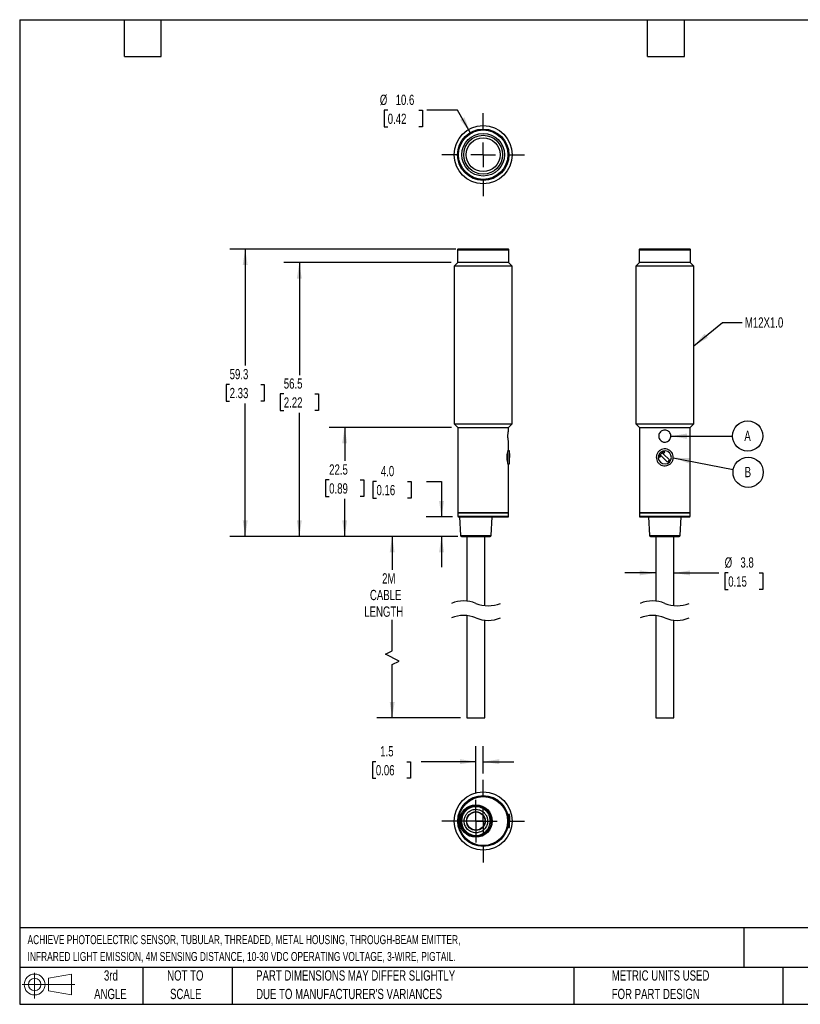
# Model space of a CAD drawing. Header units: millimetres. Extents: x 6 to 273, y 6 to 210.
# Tile 1 of 2: x 6 to 167, y 6 to 210. Entities that reach past the tile are written whole.
import ezdxf

# ---------------------------------------------------------------- set-up
doc = ezdxf.new("R2010")
doc.units = ezdxf.units.MM
doc.linetypes.add('CENTERX2', pattern=[20.32, 12.7, -2.54, 2.54, -2.54])
doc.layers.add('CENTER', color=40, linetype='CENTERX2')
doc.layers.add('DIMENSIONS', color=140, linetype='Continuous', lineweight=25)
doc.layers.add('TEXT', color=140, linetype='Continuous', lineweight=25)
doc.styles.add('SLDTEXTSTYLE0', font='TXT', dxfattribs={"width": 0.7})
doc.dimstyles.new('SLDDIMSTYLE0', dxfattribs={"dimtxt": 2.158008, "dimasz": 3.302, "dimexe": 0, "dimexo": 0.0625, "dimgap": 0.539502, "dimtad": 0, "dimtih": 1, "dimtoh": 1, "dimrnd": 1e-09, "dimzin": 12, "dimdsep": 46, "dimtxsty": 'SLDTEXTSTYLE0', "dimsah": 1, "dimcen": 0.09, "dimadec": 0, "dimazin": 3, "dimtfac": 1, "dimtmove": 0, "dimatfit": 0, "dimfxl": 0, "dimfrac": 2, "dimtolj": 1, "dimtzin": 12, "dimarcsym": 0})
doc.dimstyles.new('SLDDIMSTYLE1', dxfattribs={"dimtxt": 2.158008, "dimasz": 3.302, "dimexe": 0, "dimexo": 0.0625, "dimgap": 0.539502, "dimtad": 0, "dimtih": 1, "dimtoh": 1, "dimrnd": 1e-09, "dimzin": 12, "dimdsep": 46, "dimtxsty": 'SLDTEXTSTYLE0', "dimsah": 1, "dimcen": 0.09, "dimadec": 0, "dimazin": 3, "dimtfac": 1, "dimtofl": 0, "dimtmove": 0, "dimatfit": 3, "dimfxl": 0, "dimfrac": 2, "dimtolj": 1, "dimtzin": 12, "dimarcsym": 0})
doc.dimstyles.new('SLDDIMSTYLE2', dxfattribs={"dimtxt": 2.158008, "dimasz": 3.302, "dimexe": 0, "dimexo": 0.0625, "dimgap": 0.539502, "dimtad": 0, "dimtih": 1, "dimtoh": 1, "dimrnd": 1e-09, "dimzin": 4, "dimdsep": 46, "dimtxsty": 'SLDTEXTSTYLE0', "dimsah": 1, "dimcen": 0.09, "dimadec": 0, "dimazin": 1, "dimtfac": 1, "dimtmove": 0, "dimatfit": 0, "dimfxl": 0, "dimfrac": 2, "dimtolj": 1, "dimtzin": 12, "dimarcsym": 0})
doc.dimstyles.new('SLDDIMSTYLE3', dxfattribs={"dimtxt": 2.158008, "dimasz": 3.302, "dimexe": 0, "dimexo": 0.0625, "dimgap": 0.539502, "dimtad": 0, "dimtih": 1, "dimtoh": 1, "dimrnd": 1e-09, "dimzin": 12, "dimdsep": 46, "dimtxsty": 'SLDTEXTSTYLE0', "dimsah": 1, "dimcen": 0, "dimadec": 0, "dimazin": 3, "dimtfac": 1, "dimtofl": 0, "dimtmove": 0, "dimatfit": 3, "dimfxl": 0, "dimfrac": 2, "dimtolj": 1, "dimtzin": 12, "dimarcsym": 0})
doc.dimstyles.new('SLDDIMSTYLE4', dxfattribs={"dimtxt": 0.18, "dimasz": 3.302, "dimexe": 0, "dimexo": 0.0625, "dimgap": 0, "dimtad": 0, "dimtih": 1, "dimtoh": 1, "dimdec": 0, "dimrnd": 1e-09, "dimzin": 0, "dimdsep": 46, "dimtxsty": 'Standard', "dimsah": 1, "dimcen": 0.09, "dimadec": 0, "dimazin": 0, "dimtfac": 3.302, "dimtdec": 0, "dimtofl": 0, "dimtmove": 0, "dimatfit": 3, "dimfxl": 0, "dimfrac": 2, "dimtolj": 1, "dimtzin": 0, "dimarcsym": 0})

# ---------------------------------------------------------------- blocks, each defined once
blk = doc.blocks.new('Block11')
at = {"color": 7, "linetype": 'Continuous', "lineweight": 18}
for p, q in [((2.59, 5.31), (2.59, 0)), ((5.48, 4.17), (10.18, 5.03)), ((5.48, 1.6), (5.48, 4.17)), ((10.18, 5.03), (10.18, 0.73)), ((0, 2.88), (10.87, 2.88)), ((5.48, 1.6), (10.18, 0.73))]:
    blk.add_line(p, q, dxfattribs=at)
for radius in [2.15, 1.29]:
    blk.add_circle((2.59, 2.88), radius, dxfattribs=at)
blk = doc.blocks.new('Block12')
at = {"color": 7, "linetype": 'Continuous'}
blk.add_blockref('Block11', (0, 0), dxfattribs=at)
blk = doc.blocks.new('_D')
at = {"layer": 'DIMENSIONS'}
for p, q in [((100.46, 49.85), (100.46, 59.59)), ((101.96, 53.97), (101.96, 59.59)), ((79.82, 56.42), (79.1, 56.42)), ((79.1, 56.42), (79.1, 52.99)), ((86.23, 56.42), (86.96, 56.42)), ((86.96, 56.42), (86.96, 52.99)), ((100.46, 56.42), (89.16, 56.42)), ((101.96, 56.42), (108.31, 56.42)), ((79.1, 52.99), (79.82, 52.99)), ((86.96, 52.99), (86.23, 52.99))]:
    blk.add_line(p, q, dxfattribs=at)
for points in [[(100.46, 56.42), (97.16, 56.93), (97.16, 55.91)], [(101.96, 56.42), (105.26, 55.91), (105.26, 56.93)]]:
    blk.add_solid(points, dxfattribs=at)
at = {"layer": 'DIMENSIONS', "char_height": 2.117, "attachment_point": 1, "style": 'SLDTEXTSTYLE0'}
for s, insert in [('1.5', (80.72, 59.63)), ('0.06', (79.82, 55.72))]:
    blk.add_mtext(s, dxfattribs=dict(at, insert=insert))
blk = doc.blocks.new('SW_CENTERMARKSYMBOL_0')
at = {"layer": 'CENTER', "color": 0}
for p, q in [((0, 5.08), (0, 8.54)), ((0, 0), (0, 2.54)), ((-5.08, 0), (-8.54, 0)), ((0, 0), (-2.54, 0)), ((0, 0), (0, -2.54)), ((0, 0), (2.54, 0)), ((5.08, 0), (8.54, 0)), ((0, -5.08), (0, -8.54))]:
    blk.add_line(p, q, dxfattribs=at)
blk = doc.blocks.new('SW_CENTERMARKSYMBOL_1')
at = {"layer": 'CENTER', "color": 0}
for p, q in [((0, 2.54), (0, 4.415)), ((0, 0), (0, 2.54)), ((-2.54, 0), (-4.415, 0)), ((0, 0), (-2.54, 0)), ((0, 0), (0, -2.54)), ((0, 0), (2.54, 0)), ((2.54, 0), (4.415, 0)), ((0, -2.54), (0, -4.415))]:
    blk.add_line(p, q, dxfattribs=at)
blk = doc.blocks.new('_D_1')
at = {"layer": 'DIMENSIONS'}
for p, q in [((96.76, 102.92), (80.02, 102.92)), ((83.19, 102.92), (83.19, 96.02)), ((83.19, 79.3), (83.19, 85.73)), ((81.78, 78.6), (83.19, 79.3)), ((84.6, 77.19), (81.78, 78.6)), ((83.19, 76.48), (84.6, 77.19)), ((83.19, 65.44), (83.19, 76.48)), ((97.31, 65.44), (80.02, 65.44))]:
    blk.add_line(p, q, dxfattribs=at)
for points in [[(83.19, 102.92), (82.68, 99.62), (83.7, 99.62)], [(83.19, 65.44), (83.7, 68.74), (82.68, 68.74)]]:
    blk.add_solid(points, dxfattribs=at)
at = {"layer": 'DIMENSIONS', "char_height": 2.117, "attachment_point": 1, "style": 'SLDTEXTSTYLE0'}
for s, insert in [('2M', (81.11, 95.31)), ('CABLE', (78.6, 91.88)), ('LENGTH', (77.43, 88.45))]:
    blk.add_mtext(s, dxfattribs=dict(at, insert=insert))
blk = doc.blocks.new('_D_2')
at = {"layer": 'DIMENSIONS'}
for p, q in [((79.95, 114.24), (79.23, 114.24)), ((79.23, 114.24), (79.23, 110.81)), ((86.36, 114.24), (87.09, 114.24)), ((87.09, 114.24), (87.09, 110.81)), ((90.25, 114.24), (93.37, 114.24)), ((93.37, 114.24), (93.37, 106.92)), ((79.23, 110.81), (79.95, 110.81)), ((87.09, 110.81), (86.36, 110.81)), ((95.64, 106.92), (90.2, 106.92)), ((96.76, 102.92), (90.2, 102.92)), ((93.37, 102.92), (93.37, 96.57))]:
    blk.add_line(p, q, dxfattribs=at)
for points in [[(93.37, 106.92), (93.88, 110.22), (92.86, 110.22)], [(93.37, 102.92), (92.86, 99.62), (93.88, 99.62)]]:
    blk.add_solid(points, dxfattribs=at)
at = {"layer": 'DIMENSIONS', "char_height": 2.117, "attachment_point": 1, "style": 'SLDTEXTSTYLE0'}
for s, insert in [('4.0', (80.85, 117.45)), ('0.16', (79.95, 113.53))]:
    blk.add_mtext(s, dxfattribs=dict(at, insert=insert))
blk = doc.blocks.new('_D_3')
at = {"layer": 'DIMENSIONS'}
for p, q in [((95.44, 125.42), (70.22, 125.42)), ((73.39, 125.42), (73.39, 118.48)), ((70.19, 114.57), (69.46, 114.57)), ((69.46, 114.57), (69.46, 111.14)), ((76.6, 114.57), (77.32, 114.57)), ((77.32, 114.57), (77.32, 111.14)), ((69.46, 111.14), (70.19, 111.14)), ((73.39, 102.92), (73.39, 110.66)), ((77.32, 111.14), (76.6, 111.14)), ((96.76, 102.92), (70.22, 102.92))]:
    blk.add_line(p, q, dxfattribs=at)
for points in [[(73.39, 125.42), (72.88, 122.12), (73.9, 122.12)], [(73.39, 102.92), (73.9, 106.22), (72.88, 106.22)]]:
    blk.add_solid(points, dxfattribs=at)
at = {"layer": 'DIMENSIONS', "char_height": 2.117, "attachment_point": 1, "style": 'SLDTEXTSTYLE0'}
for s, insert in [('22.5', (70.19, 117.78)), ('0.89', (70.19, 113.87))]:
    blk.add_mtext(s, dxfattribs=dict(at, insert=insert))
blk = doc.blocks.new('_D_4')
at = {"layer": 'DIMENSIONS'}
for p, q in [((95.39, 159.42), (60.86, 159.42)), ((64.04, 159.42), (64.04, 136.22)), ((60.83, 132.31), (60.11, 132.31)), ((60.11, 132.31), (60.11, 128.88)), ((67.24, 132.31), (67.97, 132.31)), ((67.97, 132.31), (67.97, 128.88)), ((60.11, 128.88), (60.83, 128.88)), ((64.04, 102.92), (64.04, 128.4)), ((67.97, 128.88), (67.24, 128.88)), ((96.76, 102.92), (60.86, 102.92))]:
    blk.add_line(p, q, dxfattribs=at)
for points in [[(64.04, 159.42), (63.53, 156.12), (64.54, 156.12)], [(64.04, 102.92), (64.54, 106.22), (63.53, 106.22)]]:
    blk.add_solid(points, dxfattribs=at)
at = {"layer": 'DIMENSIONS', "char_height": 2.117, "attachment_point": 1, "style": 'SLDTEXTSTYLE0'}
for s, insert in [('56.5', (60.83, 135.52)), ('2.22', (60.83, 131.61))]:
    blk.add_mtext(s, dxfattribs=dict(at, insert=insert))
blk = doc.blocks.new('_D_5')
at = {"layer": 'DIMENSIONS'}
for p, q in [((96.29, 162.22), (49.69, 162.22)), ((52.87, 162.22), (52.87, 138.17)), ((49.66, 134.26), (48.94, 134.26)), ((48.94, 134.26), (48.94, 130.83)), ((56.07, 134.26), (56.8, 134.26)), ((56.8, 134.26), (56.8, 130.83)), ((48.94, 130.83), (49.66, 130.83)), ((52.87, 102.92), (52.87, 130.34)), ((56.8, 130.83), (56.07, 130.83)), ((96.23, 102.92), (49.69, 102.92))]:
    blk.add_line(p, q, dxfattribs=at)
for points in [[(52.87, 162.22), (52.36, 158.92), (53.38, 158.92)], [(52.87, 102.92), (53.38, 106.22), (52.36, 106.22)]]:
    blk.add_solid(points, dxfattribs=at)
at = {"layer": 'DIMENSIONS', "char_height": 2.117, "attachment_point": 1, "style": 'SLDTEXTSTYLE0'}
for s, insert in [('59.3', (49.66, 137.47)), ('2.33', (49.66, 133.56))]:
    blk.add_mtext(s, dxfattribs=dict(at, insert=insert))
blk = doc.blocks.new('_D_6')
at = {"layer": 'DIMENSIONS'}
for p, q in [((82.27, 190.86), (81.55, 190.86)), ((81.55, 190.86), (81.55, 187.43)), ((88.68, 190.86), (89.41, 190.86)), ((89.41, 190.86), (89.41, 187.43)), ((96.66, 190.86), (90.31, 190.86)), ((99.31, 186.28), (96.66, 190.86)), ((81.55, 187.43), (82.27, 187.43)), ((89.41, 187.43), (88.68, 187.43))]:
    blk.add_line(p, q, dxfattribs=at)
blk.add_solid([(99.31, 186.28), (98.1, 189.39), (97.22, 188.88)], dxfattribs=at)
at = {"layer": 'DIMENSIONS', "char_height": 2.117, "attachment_point": 1, "style": 'SLDTEXTSTYLE0'}
for s, insert in [('%%c', (80.64, 194.07)), ('10.6', (83.9, 194.07)), ('0.42', (82.27, 190.16))]:
    blk.add_mtext(s, dxfattribs=dict(at, insert=insert))
blk = doc.blocks.new('SW_CENTERMARKSYMBOL_2')
at = {"layer": 'CENTER', "color": 0}
for p, q in [((0, 5.08), (0, 8.54)), ((0, 0), (0, 2.54)), ((-5.08, 0), (-8.54, 0)), ((0, 0), (-2.54, 0)), ((0, 0), (0, -2.54)), ((0, 0), (2.54, 0)), ((5.08, 0), (8.54, 0)), ((0, -5.08), (0, -8.54))]:
    blk.add_line(p, q, dxfattribs=at)
blk = doc.blocks.new('_D_7')
at = {"layer": 'DIMENSIONS'}
for p, q in [((137.55, 95.37), (131.2, 95.37)), ((141.3, 95.37), (150.58, 95.37)), ((152.51, 95.37), (151.78, 95.37)), ((151.78, 95.37), (151.78, 91.94)), ((158.92, 95.37), (159.65, 95.37)), ((159.65, 95.37), (159.65, 91.94)), ((151.78, 91.94), (152.51, 91.94)), ((159.65, 91.94), (158.92, 91.94))]:
    blk.add_line(p, q, dxfattribs=at)
for points in [[(137.55, 95.37), (134.25, 95.88), (134.25, 94.87)], [(141.3, 95.37), (144.61, 94.87), (144.61, 95.88)]]:
    blk.add_solid(points, dxfattribs=at)
at = {"layer": 'DIMENSIONS', "char_height": 2.117, "attachment_point": 1, "style": 'SLDTEXTSTYLE0'}
for s, insert in [('%%c', (151.78, 98.59)), ('3.8', (155.03, 98.59)), ('0.15', (152.51, 94.67))]:
    blk.add_mtext(s, dxfattribs=dict(at, insert=insert))
blk = doc.blocks.new('SW_NOTE_0')
at = {"layer": 'DIMENSIONS', "color": 0}
blk.add_circle((3.12, 0.01), 3.12, dxfattribs=at)
at = {"layer": 'DIMENSIONS', "color": 0, "insert": (3.09, 1.1), "char_height": 2.12, "attachment_point": 2, "style": 'SLDTEXTSTYLE0'}
blk.add_mtext('A', dxfattribs=at)
blk = doc.blocks.new('SW_NOTE_0_1')
at = {"layer": 'DIMENSIONS', "color": 0}
blk.add_circle((3.07, -0.6), 3.12, dxfattribs=at)
at = {"layer": 'DIMENSIONS', "color": 0, "insert": (3.02, 0.5), "char_height": 2.12, "attachment_point": 2, "style": 'SLDTEXTSTYLE0'}
blk.add_mtext('B', dxfattribs=at)

msp = doc.modelspace()

# ---------------------------------------------------------------- linework, layer by layer
for p, q in [((96.659, 162.019), (96.659, 159.419)), ((96.833, 162.019), (96.659, 162.019)), ((107.259, 162.019), (96.833, 162.019)), ((101.959, 162.219), (96.859, 162.219)), ((107.059, 162.219), (101.959, 162.219)), ((107.259, 159.419), (107.259, 162.019)), ((134.129, 162.019), (134.129, 159.419)), ((144.729, 162.019), (134.129, 162.019)), ((144.529, 162.219), (134.329, 162.219)), ((144.729, 159.419), (144.729, 162.019)), ((96.709, 159.419), (95.959, 158.669)), ((95.959, 158.669), (95.959, 126.169)), ((107.959, 158.669), (95.959, 158.669)), ((96.833, 159.419), (96.659, 159.419)), ((107.259, 159.419), (96.833, 159.419)), ((107.959, 158.669), (107.209, 159.419)), ((107.959, 126.169), (107.959, 158.669)), ((134.179, 159.419), (133.429, 158.669)), ((133.429, 158.669), (133.429, 126.169)), ((145.429, 158.669), (133.429, 158.669)), ((144.729, 159.419), (134.129, 159.419)), ((145.429, 158.669), (144.679, 159.419)), ((145.429, 126.169), (145.429, 158.669)), ((95.959, 126.169), (96.709, 125.419)), ((95.959, 126.169), (107.959, 126.169)), ((107.209, 125.419), (107.959, 126.169)), ((133.429, 126.169), (134.179, 125.419)), ((133.429, 126.169), (145.429, 126.169)), ((144.679, 125.419), (145.429, 126.169)), ((96.709, 125.419), (96.709, 107.819)), ((96.709, 125.419), (107.209, 125.419)), ((107.209, 124.868), (107.209, 125.419)), ((134.179, 125.419), (134.179, 107.819)), ((134.179, 125.419), (139.429, 125.419)), ((139.429, 125.419), (144.679, 125.419)), ((144.679, 107.819), (144.679, 125.419)), ((107.209, 120.953), (107.209, 122.385)), ((107.009, 120.233), (107.009, 118.233)), ((107.359, 120.569), (107.09, 120.569)), ((107.359, 120.28), (107.359, 120.569)), ((107.409, 120.28), (107.359, 120.28)), ((107.359, 120.054), (107.409, 120.054)), ((107.359, 117.869), (107.359, 120.054)), ((107.409, 120.054), (107.409, 120.28)), ((107.409, 120.054), (107.409, 119.219)), ((138.368, 120.054), (138.368, 119.219)), ((138.474, 119.749), (138.898, 120.174)), ((139.429, 120.28), (138.593, 120.28)), ((138.898, 120.174), (139.11, 119.961)), ((139.11, 119.961), (139.429, 120.28)), ((139.11, 119.961), (140.383, 118.689)), ((107.091, 117.869), (107.359, 117.869)), ((107.409, 119.219), (107.359, 119.219)), ((138.368, 119.219), (138.686, 119.537)), ((138.686, 119.537), (138.474, 119.749)), ((139.959, 118.264), (138.686, 119.537)), ((140.383, 118.689), (139.959, 118.264)), ((107.209, 107.819), (107.209, 117.489)), ((96.709, 107.819), (96.809, 107.719)), ((96.709, 107.819), (107.209, 107.819)), ((96.709, 107.719), (96.709, 107.119)), ((107.209, 107.719), (96.709, 107.719)), ((107.109, 107.719), (107.209, 107.819)), ((107.209, 107.119), (107.209, 107.719)), ((134.179, 107.819), (134.279, 107.719)), ((134.179, 107.819), (144.679, 107.819)), ((134.179, 107.719), (134.179, 107.119)), ((144.679, 107.719), (134.179, 107.719)), ((144.579, 107.719), (144.679, 107.819)), ((144.679, 107.119), (144.679, 107.719)), ((96.709, 107.119), (107.209, 107.119)), ((96.909, 106.919), (101.959, 106.919)), ((97.109, 106.919), (97.299, 103.109)), ((101.959, 106.919), (107.009, 106.919)), ((103.618, 103.109), (103.809, 106.919)), ((134.179, 107.119), (144.679, 107.119)), ((134.379, 106.919), (144.479, 106.919)), ((136.079, 106.919), (136.269, 103.109)), ((142.588, 103.109), (142.779, 106.919)), ((97.299, 103.109), (103.618, 103.109)), ((98.584, 102.919), (98.584, 89.566)), ((102.334, 88.62), (102.334, 102.919)), ((136.269, 103.109), (139.429, 103.109)), ((137.554, 102.919), (137.554, 89.566)), ((139.429, 103.109), (142.588, 103.109)), ((139.429, 102.919), (142.388, 102.919)), ((141.304, 88.62), (141.304, 102.919)), ((98.584, 86.566), (98.584, 65.443)), ((102.334, 65.443), (102.334, 85.62)), ((137.554, 86.566), (137.554, 65.443)), ((141.304, 65.443), (141.304, 85.62)), ((98.584, 65.443), (102.334, 65.443)), ((137.554, 65.443), (141.304, 65.443)), ((107.359, 45.515), (107.032, 45.515)), ((107.359, 42.815), (107.359, 45.515)), ((107.409, 45.225), (107.359, 45.225)), ((107.409, 44.907), (107.359, 44.907)), ((107.409, 45.225), (107.409, 44.907)), ((107.409, 44.907), (107.409, 44.695)), ((107.032, 42.815), (107.359, 42.815)), ((107.409, 44.695), (107.359, 44.695)), ((107.359, 44.483), (107.409, 44.483)), ((107.359, 44.165), (107.409, 44.165)), ((107.409, 44.695), (107.409, 44.483)), ((107.409, 44.483), (107.409, 44.165))]:
    msp.add_line(p, q)
at = {"flags": 128}
for points in [[(97.499, 102.919), (97.512, 102.919), (97.552, 102.919), (97.617, 102.919), (97.672, 102.919), (97.737, 102.919), (97.811, 102.919), (97.895, 102.919), (97.988, 102.919), (98.091, 102.919), (98.138, 102.919), (98.307, 102.919), (98.623, 102.919), (98.936, 102.919), (99.344, 102.919), (99.536, 102.919), (99.744, 102.919), (99.967, 102.919), (100.206, 102.919), (100.459, 102.919), (101.139, 102.919), (101.782, 102.919), (102.355, 102.919), (102.525, 102.919), (102.682, 102.919), (102.826, 102.919), (102.904, 102.919), (102.976, 102.919), (103.044, 102.919), (103.106, 102.919), (103.12, 102.919), (103.187, 102.919), (103.261, 102.919), (103.3, 102.919), (103.343, 102.919), (103.376, 102.919), (103.396, 102.919), (103.415, 102.919), (103.418, 102.919)], [(136.469, 102.919), (136.548, 102.919), (136.781, 102.919), (137.156, 102.919), (137.309, 102.919), (137.475, 102.919), (137.653, 102.919), (137.761, 102.919), (137.872, 102.919), (137.987, 102.919), (138.104, 102.919), (138.132, 102.919), (138.282, 102.919), (138.477, 102.919), (138.6, 102.919), (138.762, 102.919), (138.927, 102.919), (139.061, 102.919), (139.276, 102.919), (139.429, 102.919)]]:
    msp.add_lwpolyline(points, dxfattribs=at)
for centre, radius in [((101.959, 181.688), 6), ((101.959, 181.688), 5.3), ((101.959, 181.688), 5.1), ((101.959, 181.688), 4.4), ((101.959, 181.688), 4), ((101.959, 181.688), 3.5), ((101.959, 44.165), 6), ((101.959, 44.165), 5.25), ((101.959, 44.165), 5.05), ((100.459, 44.165), 3.35), ((100.459, 44.165), 3.16), ((100.459, 44.165), 1.925), ((100.459, 44.165), 1.875)]:
    msp.add_circle(centre, radius)
for centre, radius, start, end in [((96.859, 162.019), 0.2, 89.99888, 180.00112), ((107.059, 162.019), 0.2, 359.99888, 90.00112), ((134.329, 162.019), 0.2, 89.99888, 180.00112), ((144.529, 162.019), 0.2, 359.99888, 90.00112), ((139.429, 119.219), 1.35, 141.78309, 128.21694), ((139.429, 119.219), 1.35, 128.2169, 141.78313), ((96.909, 107.119), 0.2, 180.0002, 269.99966), ((107.009, 107.119), 0.2, 270.00034, 359.9998), ((134.379, 107.119), 0.2, 180.0002, 269.99966), ((144.479, 107.119), 0.2, 270.00034, 359.9998), ((97.499, 103.119), 0.2, 182.86222, 269.99989), ((103.418, 103.119), 0.2, 269.99998, 357.13778), ((136.469, 103.119), 0.2, 182.86222, 270.00002), ((142.388, 103.119), 0.2, 269.99998, 357.13778)]:
    msp.add_arc(centre, radius, start, end)
for points, knots in [([(107.205, 122.385), (107.204, 122.388), (107.194, 122.43), (107.166, 122.555), (107.122, 122.792), (107.078, 123.122), (107.054, 123.507), (107.061, 123.908), (107.096, 124.279), (107.144, 124.574), (107.183, 124.761), (107.203, 124.847), (107.209, 124.868)], [0, 0, 0, 0, 0.0032883, 0.0511719, 0.1542937, 0.2914957, 0.4490923, 0.6153768, 0.7711559, 0.8946421, 0.9731047, 1, 1, 1, 1]), ([(139.593, 122.38), (139.455, 122.375), (139.199, 122.365), (138.822, 122.505), (138.502, 122.745), (138.269, 123.095), (138.161, 123.5), (138.191, 123.924), (138.362, 124.316), (138.651, 124.627), (139.02, 124.825), (139.436, 124.892), (139.855, 124.82), (140.228, 124.611), (140.508, 124.294), (140.668, 123.908), (140.695, 123.487), (140.581, 123.075), (140.336, 122.727), (139.996, 122.473), (139.727, 122.411), (139.593, 122.38)], [0, 0, 0, 0, 0.0524328, 0.0975043, 0.1512408, 0.2036475, 0.2558205, 0.3092566, 0.3634668, 0.4167818, 0.4689983, 0.5214994, 0.5752918, 0.6294049, 0.6823299, 0.7343765, 0.7872112, 0.841308, 0.8951343, 0.9476901, 1, 1, 1, 1]), ([(107.202, 117.489), (107.204, 117.485), (107.223, 117.424), (107.103, 117.794), (107.063, 117.967), (106.954, 118.47), (106.905, 118.97), (106.909, 119.542), (106.966, 120.048), (107.082, 120.544), (107.122, 120.703), (107.221, 121.008), (107.205, 120.958), (107.204, 120.953)], [0, 0, 0, 0, 0.003201, 0.0500124, 0.1486403, 0.2788087, 0.4269905, 0.5884158, 0.746625, 0.8749971, 0.9596926, 0.9965407, 1, 1, 1, 1]), ([(139.818, 117.513), (139.63, 117.488), (139.243, 117.438), (138.666, 117.608), (138.179, 117.947), (137.839, 118.417), (137.666, 118.964), (137.676, 119.551), (137.885, 120.113), (138.264, 120.567), (138.757, 120.868), (139.32, 120.997), (139.909, 120.937), (140.45, 120.681), (140.868, 120.268), (141.126, 119.755), (141.21, 119.182), (141.101, 118.597), (140.8, 118.083), (140.358, 117.691), (139.997, 117.572), (139.818, 117.513)], [0, 0, 0, 0, 0.0515812, 0.1060783, 0.1601753, 0.2116746, 0.262185, 0.3149363, 0.3696827, 0.4230525, 0.4741871, 0.5252707, 0.5786623, 0.6333867, 0.6862317, 0.7368275, 0.7881595, 0.84227, 0.8966827, 0.948792, 1, 1, 1, 1]), ([(103.418, 44.165), (103.418, 43.779), (103.264, 43.001), (102.606, 42.018), (101.621, 41.359), (100.459, 41.128), (99.297, 41.359), (98.311, 42.017), (97.653, 43.002), (97.471, 43.92), (97.519, 44.584), (97.597, 44.946), (97.699, 45.246), (97.807, 45.49), (97.937, 45.723), (98.181, 46.079), (98.874, 46.798), (99.996, 47.187), (101.007, 47.09), (101.538, 46.939), (102.031, 46.692), (102.47, 46.359), (102.777, 46.021), (102.98, 45.723), (103.11, 45.491), (103.218, 45.247), (103.32, 44.946), (103.384, 44.653), (103.411, 44.402), (103.417, 44.262), (103.418, 44.192), (103.418, 44.165)], [0, 0, 0, 0, 0.0624488, 0.1248977, 0.1873465, 0.2497954, 0.3122442, 0.3746931, 0.4371419, 0.4995907, 0.5222825, 0.5449742, 0.5593552, 0.5737354, 0.5881364, 0.6025312, 0.6437191, 0.7488379, 0.7784787, 0.8081201, 0.8377617, 0.8674031, 0.8970439, 0.911425, 0.9258049, 0.9401392, 0.9545992, 0.9772823, 0.9886092, 0.9956125, 1, 1, 1, 1]), ([(102.884, 44.165), (102.884, 44.424), (102.8, 44.945), (102.512, 45.492), (102.232, 45.826), (102.041, 46.01), (101.83, 46.171), (101.509, 46.365), (101.053, 46.541), (100.475, 46.612), (99.915, 46.549), (99.338, 46.347), (98.879, 46.034), (98.561, 45.687), (98.364, 45.402), (98.209, 45.094), (98.113, 44.801), (98.05, 44.491), (98.008, 43.979), (98.16, 43.212), (98.699, 42.405), (99.506, 41.866), (100.302, 41.708), (100.935, 41.771), (101.297, 41.881), (101.641, 42.038), (102.008, 42.27), (102.476, 42.749), (102.758, 43.312), (102.855, 43.764), (102.88, 43.992), (102.884, 44.107), (102.884, 44.165)], [0, 0, 0, 0, 0.0511552, 0.1023104, 0.1197525, 0.1371965, 0.1545469, 0.1721179, 0.2111384, 0.2501589, 0.2858858, 0.3216127, 0.3698929, 0.3938301, 0.4143152, 0.4380354, 0.4617546, 0.474937, 0.5005481, 0.5628534, 0.6251614, 0.6874694, 0.7497747, 0.7811245, 0.8124747, 0.8238875, 0.8558315, 0.8975785, 0.9547066, 0.9773349, 0.9886358, 1, 1, 1, 1])]:
    msp.add_open_spline(points, degree=3, knots=knots)
at = {"layer": 'DIMENSIONS', "color": 140}
for centre, start, end in [((97.934, 83.033), 67.38014, 112.61986), ((136.904, 83.033), 67.38014, 112.61986), ((102.984, 95.153), 247.38014, 292.61986), ((141.954, 95.153), 247.38014, 292.61986), ((97.934, 80.033), 67.38014, 112.61986), ((102.984, 92.153), 247.38014, 292.61986), ((136.904, 80.033), 67.38014, 112.61986), ((141.954, 92.153), 247.38014, 292.61986)]:
    msp.add_arc(centre, 6.565, start, end, dxfattribs=at)
at = {"layer": 'TEXT'}
for p, q in [((6.35, 209.55), (273.05, 209.55)), ((6.35, 209.55), (6.35, 6.35)), ((27.94, 201.93), (27.94, 209.55)), ((35.56, 201.93), (35.56, 209.55)), ((135.89, 201.93), (135.89, 209.55)), ((143.51, 201.93), (143.51, 209.55)), ((27.94, 201.93), (35.56, 201.93)), ((135.89, 201.93), (143.51, 201.93)), ((273.05, 22.126), (6.35, 22.126)), ((155.759, 22.126), (155.759, 13.97)), ((273.05, 13.97), (6.35, 13.97)), ((31.75, 13.97), (31.75, 6.35)), ((50.212, 13.97), (50.212, 6.35)), ((120.646, 13.97), (120.646, 6.35)), ((163.78, 13.97), (163.78, 6.35)), ((6.35, 6.35), (273.05, 6.35))]:
    msp.add_line(p, q, dxfattribs=at)

# ---------------------------------------------------------------- block references
at = {"layer": 'CENTER'}
for name, p in [('SW_CENTERMARKSYMBOL_2', (101.959, 181.688)), ('SW_CENTERMARKSYMBOL_0', (101.959, 44.165)), ('SW_CENTERMARKSYMBOL_1', (100.459, 44.165))]:
    msp.add_blockref(name, p, dxfattribs=at)
at = {"layer": 'DIMENSIONS'}
for name, p in [('SW_NOTE_0', (153.409, 123.622)), ('SW_NOTE_0_1', (153.549, 116.749))]:
    msp.add_blockref(name, p, dxfattribs=at)
at = {"layer": 'TEXT'}
msp.add_blockref('Block12', (6.838, 7.554), dxfattribs=at)

# ---------------------------------------------------------------- texts
at = {"layer": 'DIMENSIONS', "insert": (155.941, 148.118), "char_height": 2.1167, "attachment_point": 1, "style": 'SLDTEXTSTYLE0'}
msp.add_mtext('M12X1.0', dxfattribs=at)
at = {"layer": 'TEXT', "style": 'SLDTEXTSTYLE0'}
for s, insert, char_height, attachment_point in [('ACHIEVE PHOTOELECTRIC SENSOR, TUBULAR, THREADED, METAL HOUSING, THROUGH-BEAM EMITTER,', (7.966, 20.62), 1.85208, 1), ('INFRARED LIGHT EMISSION, 4M SENSING DISTANCE, 10-30 VDC OPERATING VOLTAGE, 3-WIRE, PIGTAIL.', (7.966, 17.151), 1.85208, 1), ('3rd', (25.162, 13.364), 2.1167, 2), ('NOT TO', (40.516, 13.364), 2.1167, 2), ('PART DIMENSIONS MAY DIFFER SLIGHTLY', (55.119, 13.364), 2.11667, 1), ('METRIC UNITS USED', (128.478, 13.364), 2.11667, 1), ('ANGLE', (25.065, 9.542), 2.1167, 2), ('SCALE', (40.612, 9.542), 2.1167, 2), ("DUE TO MANUFACTURER'S VARIANCES", (55.119, 9.542), 2.11667, 1), ('FOR PART DESIGN', (128.478, 9.542), 2.11667, 1)]:
    msp.add_mtext(s, dxfattribs=dict(at, insert=insert, char_height=char_height, attachment_point=attachment_point))

# ---------------------------------------------------------------- dimensions: what is measured, and where the dimension line sits
at = {"layer": 'DIMENSIONS'}
dim = msp.add_diameter_dim_2p(p1=(104.609, 177.098), p2=(99.309, 186.278), dimstyle='SLDDIMSTYLE3', dxfattribs=at)
dim.commit()
dim.dimension.update_dxf_attribs({"geometry": '_D_6', "text_midpoint": (85.477, 190.861), "dimtype": 163})
for base, p1, p2, dimstyle, picture, middle in [((52.868, 162.219), (97.499, 102.919), (97.559, 162.219), 'SLDDIMSTYLE1', '_D_5', (52.868, 134.258)), ((64.037, 159.419), (98.034, 102.919), (96.659, 159.419), 'SLDDIMSTYLE1', '_D_4', (64.037, 132.31)), ((73.392, 125.419), (98.034, 102.919), (96.709, 125.419), 'SLDDIMSTYLE1', '_D_3', (73.392, 114.571)), ((93.373, 106.919), (98.034, 102.919), (96.909, 106.919), 'SLDDIMSTYLE2', '_D_2', (93.373, 114.235))]:
    dim = msp.add_linear_dim(base=base, p1=p1, p2=p2, angle=90, dimstyle=dimstyle, dxfattribs=at)
    dim.commit()
    dim.dimension.update_dxf_attribs({"geometry": picture, "text_midpoint": middle, "dimtype": 160})
dim = msp.add_linear_dim(base=(141.304, 95.374), p1=(137.554, 106.919), p2=(141.304, 106.919), text='%%c<>', dimstyle='SLDDIMSTYLE0', dxfattribs=at)
dim.commit()
dim.dimension.update_dxf_attribs({"geometry": '_D_7', "text_midpoint": (155.714, 95.374), "dimtype": 160})
dim = msp.add_linear_dim(base=(83.192, 102.919), p1=(98.584, 65.443), p2=(98.034, 102.919), angle=90, text='2M\\PCABLE\\PLENGTH', dimstyle='SLDDIMSTYLE1', dxfattribs=at)
dim.commit()
dim.dimension.update_dxf_attribs({"geometry": '_D_1', "text_midpoint": (83.192, 90.871), "dimtype": 160})
dim = msp.add_linear_dim(base=(101.959, 56.418), p1=(100.459, 48.58), p2=(101.959, 52.705), dimstyle='SLDDIMSTYLE0', dxfattribs=at)
dim.commit()
dim.dimension.update_dxf_attribs({"geometry": '_D', "text_midpoint": (83.028, 56.418), "dimtype": 160})

# ---------------------------------------------------------------- leaders
for points in [[(145.429, 142.24), (151.332, 147.036), (155.375, 147.036)], [(140.678, 123.595), (153.409, 123.622)], [(141.178, 119.16), (153.549, 116.749)]]:
    msp.add_leader(points, dimstyle='SLDDIMSTYLE4', dxfattribs=at)

doc.saveas('drawing.dxf')
